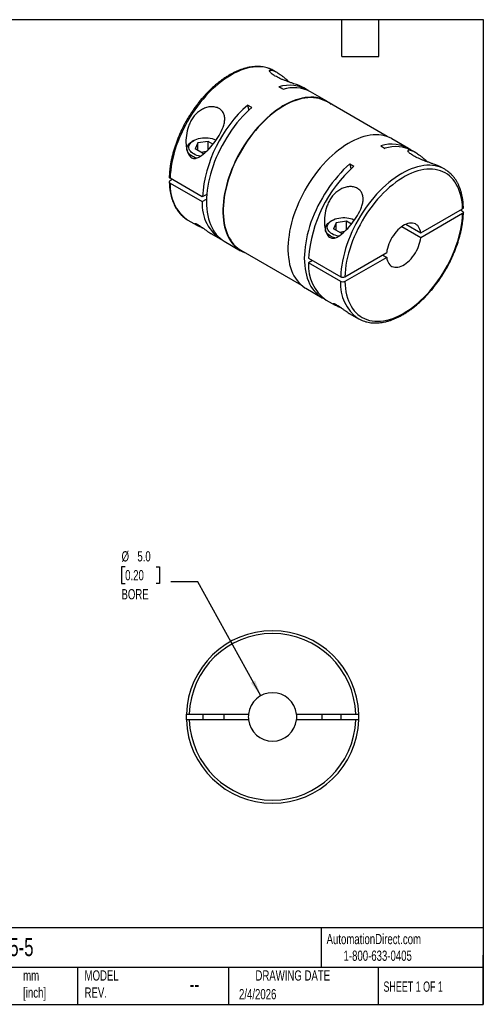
# Model space of a CAD drawing. Header units: millimetres. Extents: x 3 to 137, y 3 to 105.
# Tile 2 of 2: x 89 to 137, y 3 to 105. Entities that reach past the tile are written whole.
import ezdxf

# ---------------------------------------------------------------- set-up
doc = ezdxf.new("R2010")
doc.units = ezdxf.units.MM
doc.header["$LTSCALE"] = 0.5
doc.linetypes.add('SLD-Solid', pattern=[0])
doc.layers.add('DIMENSIONS', color=140, linetype='SLD-Solid', lineweight=25)
doc.layers.add('TEXT', color=140, linetype='SLD-Solid', lineweight=25)
doc.styles.add('SLDTEXTSTYLE0', font='TXT', dxfattribs={"width": 0.7})
doc.styles.add('SLDTEXTSTYLE1', font='TXT', dxfattribs={"width": 0.65})
doc.dimstyles.new('SLDDIMSTYLE2', dxfattribs={"dimtxt": 1.079004, "dimasz": 1.651, "dimexe": 0, "dimexo": 0.0625, "dimgap": 0.269751, "dimtad": 0, "dimtih": 1, "dimtoh": 1, "dimdec": 1, "dimrnd": 1e-09, "dimzin": 4, "dimdsep": 46, "dimtxsty": 'SLDTEXTSTYLE0', "dimsah": 1, "dimcen": 0, "dimadec": 0, "dimazin": 1, "dimtfac": 1, "dimtdec": 1, "dimtofl": 0, "dimtmove": 0, "dimatfit": 3, "dimfxl": 0, "dimfrac": 2, "dimtolj": 1, "dimtzin": 12, "dimarcsym": 0})

# ---------------------------------------------------------------- blocks, each defined once
blk = doc.blocks.new('_D_4')
at = {"layer": 'DIMENSIONS'}
for p, q in [((99.56, 48.33), (99.19, 48.33)), ((99.19, 48.33), (99.19, 46.61)), ((102.76, 48.33), (103.12, 48.33)), ((103.12, 48.33), (103.12, 46.61)), ((107.06, 46.76), (104.28, 46.76)), ((113.56, 35.02), (107.06, 46.76)), ((99.19, 46.61), (99.56, 46.61)), ((103.12, 46.61), (102.76, 46.61))]:
    blk.add_line(p, q, dxfattribs=at)
blk.add_solid([(113.56, 35.02), (112.98, 36.58), (112.53, 36.34)], dxfattribs=at)
at = {"layer": 'DIMENSIONS', "char_height": 1.058, "attachment_point": 1, "style": 'SLDTEXTSTYLE0'}
for s, insert in [('%%c', (99.19, 49.93)), ('5.0', (100.82, 49.93)), ('0.20', (99.56, 47.98)), ('BORE', (99.18, 46.02))]:
    blk.add_mtext(s, dxfattribs=dict(at, insert=insert))

msp = doc.modelspace()

# ---------------------------------------------------------------- linework, layer by layer
for p, q in [((115.19, 99.36), (114.94, 99.5)), ((115.84, 97.59), (115.42, 97.83)), ((118.26, 97.58), (118.01, 97.73)), ((120.38, 96.36), (118.69, 97.34)), ((112.63, 95.73), (112.2, 95.97)), ((112.2, 95.97), (112.33, 95.45)), ((126.6, 92.71), (120.36, 96.32)), ((128.8, 91.5), (127.1, 92.48)), ((105.94, 91.45), (105.94, 91.36)), ((106.63, 92.31), (106.49, 92.22)), ((107.06, 92.06), (106.78, 91.45)), ((107.55, 91), (106.78, 91.45)), ((108.12, 92.22), (107.06, 92.06)), ((107.06, 91.28), (107.06, 92.06)), ((108.62, 91.93), (108.12, 92.22)), ((108.12, 91.36), (108.12, 92.22)), ((125.96, 91.75), (126.38, 91.5)), ((107.91, 91.16), (107.42, 91.08)), ((107.55, 91), (107.78, 91.04)), ((129.48, 91.11), (129.22, 91.26)), ((122.74, 89.89), (123.16, 89.65)), ((122.74, 89.89), (122.86, 89.37)), ((132.55, 89.34), (132.29, 89.49)), ((107.52, 86.49), (104.2, 88.41)), ((132.58, 89.32), (132.55, 89.34)), ((104.41, 88.29), (104.2, 88.16)), ((104.2, 87.92), (107.52, 86)), ((107.98, 86.75), (107.52, 86.49)), ((107.52, 86), (107.95, 86.25)), ((130.06, 82.77), (134.39, 85.26)), ((134.39, 84.77), (130.06, 82.28)), ((134.17, 85.14), (134.39, 85.02)), ((106.01, 84.11), (106.04, 84.09)), ((106.04, 84.09), (106.94, 83.57)), ((120.92, 84.06), (120.78, 83.98)), ((121.35, 83.81), (121.06, 83.2)), ((122.4, 83.98), (121.35, 83.81)), ((121.35, 83.04), (121.35, 83.81)), ((122.91, 83.69), (122.4, 83.98)), ((122.4, 83.12), (122.4, 83.98)), ((130.06, 82.28), (128.1, 83.41)), ((128.52, 83.66), (130.06, 82.77)), ((108.46, 82.69), (109.36, 82.17)), ((120.22, 83.2), (120.22, 83.12)), ((121.84, 82.75), (121.06, 83.2)), ((122.19, 82.91), (121.7, 82.83)), ((121.84, 82.75), (122.07, 82.79)), ((109.79, 81.92), (111.48, 80.94)), ((111.51, 80.99), (117.76, 77.38)), ((122.23, 78.24), (126.55, 80.74)), ((126.13, 80.5), (126.55, 80.25)), ((118.48, 80.16), (121.81, 78.24)), ((118.91, 79.92), (118.48, 79.67)), ((121.81, 77.75), (118.48, 79.67)), ((126.55, 80.25), (122.23, 77.75)), ((118.2, 77.07), (119.9, 76.09)), ((120.32, 75.84), (121.22, 75.32)), ((122.75, 74.44), (123.65, 73.92)), ((123.61, 73.94), (123.65, 73.92)), ((106.17, 33.13), (112.28, 33.13)), ((112.28, 32.53), (106.17, 32.53)), ((107.57, 33.13), (107.57, 32.53)), ((109.77, 32.53), (109.77, 33.13)), ((117.25, 33.13), (123.36, 33.13)), ((123.36, 32.53), (117.25, 32.53)), ((119.87, 33.13), (119.87, 32.53)), ((121.87, 32.53), (121.87, 33.13))]:
    msp.add_line(p, q)
at = {"flags": 128}
for points in [[(114.94, 99.5), (114.74, 99.61), (114.49, 99.71), (114.23, 99.8), (113.95, 99.86), (113.67, 99.9), (113.38, 99.92), (113.08, 99.91), (112.77, 99.88), (112.46, 99.83), (112.14, 99.76), (111.81, 99.66), (111.49, 99.55), (111.15, 99.41), (110.82, 99.24), (110.49, 99.06), (110.16, 98.86), (109.82, 98.64), (109.49, 98.4), (109.16, 98.13), (108.84, 97.86), (108.52, 97.56), (108.21, 97.25), (107.9, 96.92), (107.6, 96.58), (107.31, 96.23), (107.02, 95.86), (106.75, 95.48), (106.49, 95.09), (106.24, 94.7), (106, 94.29), (105.77, 93.88), (105.56, 93.46), (105.36, 93.03), (105.17, 92.61), (105, 92.18), (104.84, 91.75), (104.7, 91.32), (104.58, 90.89), (104.47, 90.46), (104.38, 90.04), (104.31, 89.62), (104.26, 89.21), (104.22, 88.8), (104.2, 88.41)], [(120.83, 96.04), (120.8, 96.07), (120.58, 96.23), (120.35, 96.38), (120.11, 96.5), (119.86, 96.6), (119.59, 96.68), (119.32, 96.73), (119.03, 96.77), (118.74, 96.78), (118.44, 96.76), (118.13, 96.73), (117.82, 96.67), (117.5, 96.59), (117.17, 96.49), (116.84, 96.37), (116.51, 96.22), (116.18, 96.06), (115.85, 95.87), (115.52, 95.66), (115.19, 95.44), (114.86, 95.19), (114.53, 94.93), (114.21, 94.65), (113.89, 94.35), (113.58, 94.04), (113.28, 93.71), (112.98, 93.36), (112.69, 93.01), (112.41, 92.64), (112.14, 92.26), (111.88, 91.87), (111.63, 91.47), (111.4, 91.07), (111.17, 90.66), (110.96, 90.24), (110.77, 89.81), (110.58, 89.39), (110.42, 88.96), (110.26, 88.53), (110.13, 88.1), (110.01, 87.68), (109.9, 87.25), (109.82, 86.83), (109.75, 86.42), (109.7, 86.01), (109.66, 85.61), (109.64, 85.21), (109.64, 84.83), (109.66, 84.46), (109.7, 84.09), (109.75, 83.75), (109.82, 83.41), (109.9, 83.09), (110.01, 82.79), (110.13, 82.5), (110.26, 82.23), (110.42, 81.97), (110.58, 81.74), (110.77, 81.52), (110.96, 81.33), (111.17, 81.15), (111.4, 81), (111.63, 80.86), (111.88, 80.75), (111.98, 80.72)], [(120.36, 96.32), (120.33, 96.33), (120.09, 96.45), (119.84, 96.55), (119.57, 96.63), (119.3, 96.69), (119.01, 96.72), (118.72, 96.73), (118.42, 96.72), (118.12, 96.68), (117.8, 96.63), (117.49, 96.55), (117.16, 96.45), (116.84, 96.32), (116.51, 96.18), (116.18, 96.02), (115.85, 95.83), (115.52, 95.62), (115.19, 95.4), (114.87, 95.16), (114.54, 94.89), (114.22, 94.61), (113.91, 94.32), (113.6, 94.01), (113.29, 93.68), (113, 93.34), (112.71, 92.98), (112.43, 92.62), (112.16, 92.24), (111.9, 91.85), (111.66, 91.46), (111.42, 91.05), (111.2, 90.64), (110.99, 90.23), (110.79, 89.81), (110.61, 89.38), (110.45, 88.96), (110.3, 88.53), (110.16, 88.11), (110.04, 87.68), (109.94, 87.26), (109.85, 86.84), (109.78, 86.43), (109.73, 86.02), (109.7, 85.62), (109.68, 85.23), (109.68, 84.85), (109.7, 84.48), (109.73, 84.12), (109.78, 83.77), (109.85, 83.44), (109.94, 83.12), (110.04, 82.82), (110.16, 82.53), (110.3, 82.26), (110.45, 82.01), (110.61, 81.78), (110.79, 81.56), (110.99, 81.37), (111.2, 81.19), (111.42, 81.04), (111.51, 80.99)], [(112.63, 95.73), (112.31, 95.44), (112, 95.13), (111.69, 94.81), (111.4, 94.48), (111.1, 94.13), (110.82, 93.77), (110.55, 93.39), (110.29, 93.01), (110.04, 92.62), (109.8, 92.22), (109.57, 91.81), (109.35, 91.4), (109.15, 90.98), (108.96, 90.55), (108.79, 90.13), (108.63, 89.7), (108.49, 89.28), (108.36, 88.85), (108.25, 88.43), (108.16, 88.01), (108.08, 87.59), (108.02, 87.18), (107.98, 86.78), (107.95, 86.38), (107.94, 86), (107.95, 85.62), (107.98, 85.26), (108.02, 84.9), (108.08, 84.56), (108.16, 84.24), (108.25, 83.93), (108.36, 83.63), (108.49, 83.35), (108.63, 83.09), (108.79, 82.85), (108.96, 82.62), (109.15, 82.41), (109.35, 82.23), (109.57, 82.06), (109.79, 81.92)], [(107.31, 90.68), (107.14, 90.72), (106.96, 90.77), (106.79, 90.84), (106.64, 90.92), (106.5, 91.01), (106.38, 91.1), (106.29, 91.21), (106.21, 91.32), (106.17, 91.43), (106.14, 91.55), (106.14, 91.67), (106.17, 91.79), (106.21, 91.9), (106.29, 92.01), (106.38, 92.12), (106.5, 92.22), (106.64, 92.31), (106.79, 92.38), (106.96, 92.45), (107.14, 92.51), (107.33, 92.55), (107.53, 92.58), (107.73, 92.59), (107.94, 92.59), (108.14, 92.58), (108.34, 92.55), (108.53, 92.51), (108.72, 92.45), (108.89, 92.38), (108.95, 92.35)], [(127.1, 92.48), (127.07, 92.5), (126.83, 92.62), (126.57, 92.72), (126.31, 92.8), (126.03, 92.85), (125.75, 92.89), (125.46, 92.9), (125.16, 92.89), (124.85, 92.85), (124.53, 92.79), (124.21, 92.72), (123.89, 92.61), (123.56, 92.49), (123.23, 92.35), (122.9, 92.18), (122.57, 91.99), (122.24, 91.79), (121.91, 91.56), (121.58, 91.31), (121.25, 91.05), (120.93, 90.77), (120.61, 90.47), (120.3, 90.16), (120, 89.83), (119.7, 89.49), (119.41, 89.13), (119.13, 88.76), (118.86, 88.38), (118.6, 87.99), (118.35, 87.6), (118.11, 87.19), (117.89, 86.78), (117.68, 86.36), (117.48, 85.94), (117.3, 85.51), (117.13, 85.08), (116.98, 84.65), (116.84, 84.23), (116.72, 83.8), (116.62, 83.37), (116.53, 82.95), (116.47, 82.54), (116.41, 82.13), (116.38, 81.73), (116.36, 81.33), (116.36, 80.95), (116.38, 80.58), (116.41, 80.22), (116.47, 79.87), (116.53, 79.53), (116.62, 79.21), (116.72, 78.91), (116.84, 78.62), (116.98, 78.35), (117.13, 78.09), (117.3, 77.86), (117.48, 77.64), (117.68, 77.45), (117.89, 77.27), (118.11, 77.12), (118.2, 77.07)], [(106.91, 90.49), (106.79, 90.53), (106.61, 90.61), (106.46, 90.7), (106.32, 90.79), (106.2, 90.9), (106.1, 91.01), (106.02, 91.12), (105.97, 91.25), (105.94, 91.37), (105.94, 91.5), (105.96, 91.62), (106.01, 91.74), (106.08, 91.86), (106.17, 91.97), (106.28, 92.08), (106.42, 92.18), (106.49, 92.22)], [(122.74, 89.89), (122.42, 89.6), (122.11, 89.3), (121.81, 88.97), (121.51, 88.64), (121.22, 88.29), (120.93, 87.93), (120.66, 87.56), (120.4, 87.17), (120.15, 86.78), (119.91, 86.38), (119.68, 85.97), (119.46, 85.56), (119.26, 85.14), (119.08, 84.72), (118.9, 84.29), (118.74, 83.87), (118.6, 83.44), (118.48, 83.01), (118.36, 82.59), (118.27, 82.17), (118.19, 81.76), (118.13, 81.35), (118.09, 80.94), (118.06, 80.55), (118.05, 80.16), (118.06, 79.78), (118.09, 79.42), (118.13, 79.07), (118.19, 78.73), (118.27, 78.4), (118.36, 78.09), (118.48, 77.79), (118.6, 77.51), (118.74, 77.25), (118.9, 77.01), (119.08, 76.78), (119.26, 76.58), (119.46, 76.39), (119.68, 76.23), (119.91, 76.08), (120.12, 75.97)], [(132.55, 89.34), (132.35, 89.44), (132.1, 89.55), (131.83, 89.63), (131.56, 89.7), (131.28, 89.74), (130.99, 89.75), (130.69, 89.75), (130.38, 89.72), (130.06, 89.67), (129.74, 89.6), (129.42, 89.5), (129.09, 89.38), (128.76, 89.24), (128.43, 89.08), (128.1, 88.9), (127.76, 88.7), (127.43, 88.47), (127.1, 88.23), (126.77, 87.97), (126.45, 87.69), (126.13, 87.4), (125.81, 87.09), (125.51, 86.76), (125.21, 86.42), (124.91, 86.06), (124.63, 85.7), (124.36, 85.32), (124.09, 84.93), (123.84, 84.53), (123.6, 84.13), (123.38, 83.71), (123.16, 83.29), (122.96, 82.87), (122.78, 82.44), (122.61, 82.01), (122.45, 81.58), (122.31, 81.15), (122.19, 80.72), (122.08, 80.3), (121.99, 79.87), (121.92, 79.46), (121.86, 79.05), (121.83, 78.64), (121.81, 78.24)], [(134.39, 85.26), (134.37, 85.63), (134.33, 85.98), (134.27, 86.32), (134.2, 86.65), (134.11, 86.96), (134, 87.26), (133.88, 87.54), (133.74, 87.8), (133.59, 88.04), (133.42, 88.27), (133.23, 88.47), (133.03, 88.66), (132.82, 88.82), (132.59, 88.97), (132.35, 89.09), (132.1, 89.19), (131.84, 89.26), (131.57, 89.32), (131.29, 89.35), (131, 89.36), (130.7, 89.35), (130.39, 89.31), (130.08, 89.25), (129.77, 89.17), (129.45, 89.06), (129.12, 88.94), (128.8, 88.79), (128.47, 88.62), (128.14, 88.43), (127.82, 88.22), (127.49, 88), (127.17, 87.75), (126.85, 87.48), (126.53, 87.2), (126.22, 86.9), (125.92, 86.58), (125.62, 86.25), (125.33, 85.91), (125.05, 85.55), (124.78, 85.19), (124.51, 84.81), (124.26, 84.42), (124.03, 84.02), (123.8, 83.62), (123.59, 83.21), (123.39, 82.79), (123.2, 82.37), (123.03, 81.95), (122.88, 81.53), (122.74, 81.1), (122.61, 80.68), (122.51, 80.26), (122.42, 79.85), (122.34, 79.44), (122.29, 79.03), (122.25, 78.63), (122.23, 78.24)], [(121.6, 82.43), (121.42, 82.47), (121.24, 82.53), (121.07, 82.59), (120.92, 82.67), (120.78, 82.76), (120.67, 82.86), (120.57, 82.96), (120.5, 83.07), (120.45, 83.19), (120.42, 83.31), (120.42, 83.43), (120.45, 83.54), (120.5, 83.66), (120.57, 83.77), (120.67, 83.87), (120.78, 83.97), (120.92, 84.06), (121.07, 84.14), (121.24, 84.21), (121.42, 84.26), (121.62, 84.3), (121.81, 84.33), (122.02, 84.35), (122.22, 84.35), (122.43, 84.33), (122.63, 84.3), (122.82, 84.26), (123, 84.21), (123.17, 84.14), (123.23, 84.11)], [(122.23, 77.75), (122.25, 77.39), (122.29, 77.03), (122.34, 76.69), (122.42, 76.37), (122.51, 76.05), (122.61, 75.76), (122.74, 75.48), (122.88, 75.22), (123.03, 74.97), (123.2, 74.75), (123.39, 74.54), (123.59, 74.36), (123.8, 74.19), (124.03, 74.05), (124.26, 73.93), (124.51, 73.83), (124.78, 73.75), (125.05, 73.7), (125.33, 73.67), (125.62, 73.66), (125.92, 73.67), (126.22, 73.71), (126.53, 73.77), (126.85, 73.85), (127.17, 73.95), (127.49, 74.08), (127.82, 74.23), (128.14, 74.39), (128.47, 74.58), (128.8, 74.79), (129.12, 75.02), (129.45, 75.27), (129.77, 75.53), (130.08, 75.82), (130.39, 76.12), (130.7, 76.43), (131, 76.76), (131.29, 77.11), (131.57, 77.46), (131.84, 77.83), (132.1, 78.21), (132.35, 78.6), (132.59, 79), (132.82, 79.4), (133.03, 79.81), (133.23, 80.23), (133.42, 80.64), (133.59, 81.07), (133.74, 81.49), (133.88, 81.91), (134, 82.33), (134.11, 82.75), (134.2, 83.17), (134.27, 83.58), (134.33, 83.98), (134.37, 84.38), (134.39, 84.77)], [(121.19, 82.25), (121.07, 82.29), (120.9, 82.36), (120.74, 82.45), (120.6, 82.55), (120.48, 82.65), (120.38, 82.76), (120.31, 82.88), (120.25, 83), (120.23, 83.12), (120.22, 83.25), (120.24, 83.37), (120.29, 83.5), (120.36, 83.62), (120.45, 83.73), (120.57, 83.83), (120.7, 83.93), (120.78, 83.98)], [(130.06, 82.77), (130.03, 82.95), (129.99, 83.12), (129.92, 83.27), (129.84, 83.41), (129.75, 83.53), (129.64, 83.62), (129.51, 83.7), (129.38, 83.75), (129.23, 83.78), (129.08, 83.79), (128.91, 83.78), (128.75, 83.74), (128.57, 83.68), (128.4, 83.6), (128.22, 83.5), (128.04, 83.37), (127.87, 83.23), (127.7, 83.08), (127.54, 82.9), (127.38, 82.71), (127.24, 82.52), (127.1, 82.31), (126.98, 82.09), (126.87, 81.86), (126.77, 81.64), (126.69, 81.41), (126.63, 81.18), (126.58, 80.96), (126.55, 80.74)], [(126.55, 80.25), (126.58, 80.07), (126.63, 79.9), (126.69, 79.74), (126.77, 79.61), (126.87, 79.49), (126.98, 79.39), (127.1, 79.32), (127.24, 79.27), (127.38, 79.23), (127.54, 79.23), (127.7, 79.24), (127.87, 79.28), (128.04, 79.34), (128.22, 79.42), (128.4, 79.52), (128.57, 79.64), (128.75, 79.78), (128.91, 79.94), (129.08, 80.11), (129.23, 80.3), (129.38, 80.5), (129.51, 80.71), (129.64, 80.93), (129.75, 81.15), (129.84, 81.38), (129.92, 81.61), (129.99, 81.83), (130.03, 82.06), (130.06, 82.28)], [(105.87, 33.13), (105.87, 32.83), (105.87, 32.53)], [(123.66, 32.53), (123.67, 32.83), (123.66, 33.13)]]:
    msp.add_lwpolyline(points, dxfattribs=at)
for centre, radius, start, end in [((116.54, 94.39), 3.62, 57.8432, 108.0328), ((116.97, 94.08), 3.68, 62.2667, 107.8195), ((121.55, 85.46), 14.06, 131.64, 175.8135), ((127.08, 88.3), 3.63, 57.8778, 107.9982), ((127.51, 88), 3.68, 62.2336, 107.8525), ((132.51, 79.14), 14.06, 131.64, 175.8135), ((108.48, 87.61), 4.29, 175.8865, 234.8164), ((111.7, 85.67), 4.19, 175.4491, 239.6255), ((122.74, 79.36), 4.27, 175.8002, 235.4992), ((126.08, 77.45), 4.29, 175.8865, 234.8164), ((114.77, 32.83), 8.9, 1.9317, 178.0683), ((114.77, 32.83), 8.6, 1.9991, 178.0009), ((114.77, 32.83), 2.5, 6.8921, 173.1079), ((114.77, 32.83), 8.9, 181.9317, 358.0683), ((114.77, 32.83), 8.6, 181.9991, 358.0009), ((114.77, 32.83), 2.5, 173.1079, 186.8921), ((114.77, 32.83), 2.5, 186.8921, 353.1079), ((114.77, 32.83), 2.5, 353.1079, 6.8921)]:
    msp.add_arc(centre, radius, start, end)
for points, knots in [([(114.97, 99.48), (114.96, 99.49), (114.87, 99.54), (114.7, 99.63), (114.46, 99.73), (114.2, 99.82), (113.94, 99.88), (113.67, 99.92), (113.39, 99.95), (113.1, 99.95), (112.8, 99.93), (112.5, 99.89), (112.2, 99.83), (111.89, 99.75), (111.58, 99.65), (111.26, 99.53), (110.94, 99.4), (110.62, 99.24), (110.31, 99.06), (109.99, 98.87), (109.67, 98.65), (109.36, 98.42), (109.05, 98.18), (108.74, 97.92), (108.44, 97.64), (108.14, 97.35), (107.85, 97.04), (107.56, 96.73), (107.28, 96.4), (107.01, 96.06), (106.75, 95.7), (106.5, 95.34), (106.26, 94.97), (106.03, 94.6), (105.8, 94.21), (105.59, 93.82), (105.4, 93.43), (105.21, 93.03), (105.04, 92.62), (104.88, 92.22), (104.74, 91.81), (104.61, 91.41), (104.49, 91), (104.39, 90.6), (104.3, 90.2), (104.23, 89.8), (104.18, 89.41), (104.14, 89.03), (104.12, 88.73), (104.11, 88.57), (104.11, 88.53)], [0, 0, 0, 0, 0.00358, 0.024511, 0.045439, 0.066387, 0.087382, 0.108444, 0.129589, 0.150822, 0.172145, 0.193551, 0.215031, 0.236571, 0.258159, 0.279783, 0.301431, 0.323094, 0.344764, 0.366435, 0.388102, 0.409763, 0.431417, 0.453062, 0.474699, 0.496327, 0.517946, 0.539559, 0.561164, 0.582764, 0.604359, 0.62595, 0.647539, 0.669126, 0.690712, 0.712298, 0.733886, 0.755476, 0.77707, 0.798667, 0.820271, 0.84188, 0.863498, 0.885124, 0.906759, 0.928404, 0.95006, 0.971726, 0.993403, 1, 1, 1, 1]), ([(115.05, 98.96), (115.01, 98.98), (114.89, 99.05), (114.73, 99.16), (114.59, 99.29), (114.49, 99.41), (114.45, 99.5), (114.48, 99.56), (114.56, 99.59), (114.7, 99.58), (114.87, 99.52), (115.04, 99.44), (115.25, 99.33), (115.5, 99.17), (115.78, 98.96), (116.02, 98.77), (116.26, 98.56), (116.43, 98.41), (116.51, 98.33)], [0, 0, 0, 0, 0.030952, 0.085305, 0.141506, 0.203201, 0.267293, 0.328906, 0.392293, 0.467233, 0.544243, 0.5939, 0.643566, 0.74553, 0.80936, 0.873197, 0.938898, 1, 1, 1, 1]), ([(118.01, 97.73), (117.96, 97.76), (117.84, 97.82), (117.59, 97.94), (117.29, 98.06), (116.97, 98.17), (116.69, 98.27), (116.39, 98.38), (116.1, 98.48), (115.81, 98.59), (115.54, 98.71), (115.28, 98.83), (115.13, 98.92), (115.05, 98.96)], [0, 0, 0, 0, 0.075351, 0.203115, 0.33421, 0.423407, 0.514431, 0.595812, 0.679098, 0.758202, 0.839443, 0.918545, 1, 1, 1, 1]), ([(109.25, 92.82), (109.08, 92.54), (108.9, 92.28), (108.51, 91.78), (108.3, 91.54), (107.88, 91.11), (107.66, 90.92), (107.32, 90.68), (107.2, 90.61), (106.96, 90.5), (106.84, 90.46), (106.65, 90.46), (106.58, 90.47), (106.46, 90.52), (106.4, 90.55), (106.29, 90.63), (106.24, 90.69), (106.16, 90.81), (106.12, 90.87), (106.02, 91.08), (105.97, 91.23), (105.89, 91.54), (105.87, 91.7), (105.82, 92.18), (105.83, 92.51), (105.92, 93.15), (105.99, 93.47), (106.16, 93.92), (106.22, 94.08), (106.37, 94.37), (106.45, 94.51), (106.73, 94.91), (106.95, 95.15), (107.35, 95.44), (107.49, 95.52), (107.78, 95.66), (107.93, 95.72), (108.23, 95.78), (108.39, 95.8), (108.69, 95.8), (108.83, 95.77), (109.1, 95.69), (109.22, 95.64), (109.44, 95.49), (109.53, 95.4), (109.68, 95.19), (109.74, 95.07), (109.82, 94.82), (109.83, 94.69), (109.84, 94.42), (109.82, 94.27), (109.77, 93.98), (109.73, 93.83), (109.56, 93.39), (109.42, 93.1), (109.25, 92.82)], [0, 0, 0, 0, 0.0625, 0.0625, 0.125, 0.125, 0.1875, 0.1875, 0.21875, 0.21875, 0.25, 0.25, 0.265625, 0.265625, 0.28125, 0.28125, 0.296875, 0.296875, 0.3125, 0.3125, 0.34375, 0.34375, 0.375, 0.375, 0.4375, 0.4375, 0.5, 0.5, 0.53125, 0.53125, 0.5625, 0.5625, 0.625, 0.625, 0.65625, 0.65625, 0.6875, 0.6875, 0.71875, 0.71875, 0.75, 0.75, 0.78125, 0.78125, 0.8125, 0.8125, 0.84375, 0.84375, 0.875, 0.875, 0.90625, 0.90625, 0.9375, 0.9375, 1, 1, 1, 1]), ([(129.33, 90.71), (129.29, 90.74), (129.18, 90.81), (129.02, 90.92), (128.87, 91.05), (128.77, 91.16), (128.74, 91.26), (128.76, 91.32), (128.84, 91.35), (128.98, 91.33), (129.15, 91.27), (129.32, 91.2), (129.53, 91.08), (129.78, 90.92), (130.06, 90.71), (130.3, 90.52), (130.54, 90.31), (130.71, 90.16), (130.79, 90.09)], [0, 0, 0, 0, 0.0309518, 0.0853048, 0.1415059, 0.2032014, 0.2672927, 0.3289063, 0.3922931, 0.467233, 0.5442431, 0.5939, 0.6435663, 0.7455301, 0.8093602, 0.8731968, 0.9388985, 1, 1, 1, 1]), ([(132.29, 89.49), (132.25, 89.51), (132.13, 89.58), (131.88, 89.69), (131.57, 89.81), (131.26, 89.92), (130.97, 90.03), (130.67, 90.13), (130.38, 90.24), (130.1, 90.35), (129.82, 90.47), (129.56, 90.59), (129.41, 90.67), (129.33, 90.71)], [0, 0, 0, 0, 0.075351, 0.203115, 0.33421, 0.423407, 0.514431, 0.595812, 0.679098, 0.758202, 0.839443, 0.918545, 1, 1, 1, 1]), ([(104.2, 88.41), (104.18, 88.42), (104.14, 88.45), (104.11, 88.5), (104.11, 88.53), (104.12, 88.53)], [0, 0, 0, 0, 0.419004, 0.838005, 1, 1, 1, 1]), ([(134.47, 85.39), (134.47, 85.41), (134.47, 85.55), (134.45, 85.8), (134.42, 86.15), (134.36, 86.48), (134.29, 86.81), (134.21, 87.12), (134.1, 87.41), (133.99, 87.69), (133.85, 87.96), (133.71, 88.21), (133.55, 88.45), (133.37, 88.66), (133.18, 88.86), (132.98, 89.04), (132.78, 89.19), (132.64, 89.28), (132.58, 89.32)], [0, 0, 0, 0, 0.010548, 0.078075, 0.14562, 0.21315, 0.280642, 0.348064, 0.415383, 0.482556, 0.549539, 0.616292, 0.682777, 0.748973, 0.814877, 0.880507, 0.945907, 1, 1, 1, 1]), ([(104.2, 88.16), (104.14, 88.13), (104.11, 88.09), (104.11, 88), (104.14, 87.95), (104.2, 87.92)], [0, 0, 0, 0, 0.5, 0.5, 1, 1, 1, 1]), ([(104.11, 88.04), (104.11, 88.02), (104.12, 87.88), (104.13, 87.62), (104.17, 87.28), (104.22, 86.94), (104.29, 86.62), (104.38, 86.31), (104.48, 86.01), (104.6, 85.73), (104.73, 85.46), (104.88, 85.21), (105.04, 84.98), (105.21, 84.76), (105.4, 84.56), (105.6, 84.39), (105.8, 84.23), (105.94, 84.15), (106, 84.11)], [0, 0, 0, 0, 0.010548, 0.078075, 0.14562, 0.21315, 0.280642, 0.348064, 0.415383, 0.482556, 0.549539, 0.616292, 0.682777, 0.748973, 0.814877, 0.880507, 0.945907, 1, 1, 1, 1]), ([(123.54, 84.58), (123.37, 84.29), (123.18, 84.03), (122.79, 83.53), (122.58, 83.29), (122.16, 82.87), (121.94, 82.67), (121.6, 82.43), (121.48, 82.36), (121.24, 82.26), (121.12, 82.22), (120.93, 82.22), (120.87, 82.23), (120.75, 82.27), (120.69, 82.3), (120.58, 82.39), (120.53, 82.44), (120.44, 82.56), (120.4, 82.63), (120.3, 82.83), (120.25, 82.99), (120.18, 83.3), (120.15, 83.46), (120.11, 83.94), (120.12, 84.26), (120.2, 84.91), (120.28, 85.22), (120.44, 85.68), (120.5, 85.83), (120.65, 86.12), (120.73, 86.26), (121.01, 86.66), (121.24, 86.9), (121.63, 87.19), (121.77, 87.28), (122.06, 87.42), (122.21, 87.47), (122.52, 87.54), (122.67, 87.56), (122.97, 87.55), (123.11, 87.53), (123.38, 87.45), (123.51, 87.39), (123.72, 87.24), (123.82, 87.15), (123.97, 86.95), (124.02, 86.83), (124.1, 86.58), (124.12, 86.45), (124.12, 86.17), (124.11, 86.02), (124.05, 85.73), (124.01, 85.59), (123.85, 85.14), (123.7, 84.86), (123.54, 84.58)], [0, 0, 0, 0, 0.0625, 0.0625, 0.125, 0.125, 0.1875, 0.1875, 0.21875, 0.21875, 0.25, 0.25, 0.265625, 0.265625, 0.28125, 0.28125, 0.296875, 0.296875, 0.3125, 0.3125, 0.34375, 0.34375, 0.375, 0.375, 0.4375, 0.4375, 0.5, 0.5, 0.53125, 0.53125, 0.5625, 0.5625, 0.625, 0.625, 0.65625, 0.65625, 0.6875, 0.6875, 0.71875, 0.71875, 0.75, 0.75, 0.78125, 0.78125, 0.8125, 0.8125, 0.84375, 0.84375, 0.875, 0.875, 0.90625, 0.90625, 0.9375, 0.9375, 1, 1, 1, 1]), ([(134.39, 85.26), (134.41, 85.28), (134.45, 85.31), (134.48, 85.35), (134.47, 85.38), (134.47, 85.39)], [0, 0, 0, 0, 0.4211856, 0.8423755, 1, 1, 1, 1]), ([(123.61, 73.95), (123.62, 73.94), (123.71, 73.88), (123.88, 73.8), (124.13, 73.69), (124.38, 73.61), (124.65, 73.55), (124.92, 73.5), (125.2, 73.48), (125.49, 73.48), (125.78, 73.5), (126.08, 73.53), (126.39, 73.59), (126.7, 73.67), (127.01, 73.77), (127.32, 73.89), (127.64, 74.03), (127.96, 74.19), (128.28, 74.37), (128.6, 74.56), (128.91, 74.77), (129.23, 75), (129.54, 75.25), (129.85, 75.51), (130.15, 75.79), (130.45, 76.08), (130.74, 76.38), (131.02, 76.7), (131.3, 77.03), (131.57, 77.37), (131.83, 77.72), (132.09, 78.08), (132.33, 78.45), (132.56, 78.83), (132.78, 79.21), (132.99, 79.6), (133.19, 80), (133.37, 80.4), (133.54, 80.8), (133.7, 81.21), (133.85, 81.61), (133.98, 82.02), (134.09, 82.42), (134.2, 82.82), (134.28, 83.22), (134.35, 83.62), (134.41, 84.01), (134.45, 84.4), (134.47, 84.69), (134.47, 84.85), (134.47, 84.89)], [0, 0, 0, 0, 0.00358, 0.024511, 0.045439, 0.066387, 0.087382, 0.108444, 0.129589, 0.150822, 0.172145, 0.193551, 0.215031, 0.236571, 0.258159, 0.279783, 0.301431, 0.323094, 0.344764, 0.366435, 0.388102, 0.409763, 0.431417, 0.453062, 0.474699, 0.496327, 0.517946, 0.539559, 0.561164, 0.582764, 0.604359, 0.62595, 0.647539, 0.669126, 0.690712, 0.712298, 0.733886, 0.755476, 0.77707, 0.798667, 0.820271, 0.84188, 0.863498, 0.885124, 0.906759, 0.928404, 0.95006, 0.971726, 0.993403, 1, 1, 1, 1]), ([(134.39, 85.02), (134.44, 84.98), (134.47, 84.94), (134.47, 84.85), (134.44, 84.8), (134.39, 84.77)], [0, 0, 0, 0, 0.5, 0.5, 1, 1, 1, 1]), ([(107.63, 83.24), (107.58, 83.27), (107.45, 83.32), (107.27, 83.4), (107.08, 83.49), (106.93, 83.57), (106.82, 83.64), (106.75, 83.7), (106.73, 83.74), (106.75, 83.75), (106.79, 83.75), (106.85, 83.73), (106.93, 83.7), (107.05, 83.63), (107.2, 83.54), (107.34, 83.45), (107.46, 83.36), (107.6, 83.27), (107.77, 83.15), (107.97, 83.01), (108.19, 82.85), (108.36, 82.74), (108.45, 82.7), (108.46, 82.69)], [0, 0, 0, 0, 0.040438, 0.097415, 0.155982, 0.222884, 0.291492, 0.356324, 0.422805, 0.465253, 0.508676, 0.537093, 0.566228, 0.611826, 0.657376, 0.684782, 0.712946, 0.74856, 0.784925, 0.8459, 0.908556, 0.980616, 1, 1, 1, 1]), ([(121.81, 78.24), (121.86, 78.21), (121.94, 78.19), (122.1, 78.19), (122.17, 78.21), (122.23, 78.24)], [0, 0, 0, 0, 0.5, 0.5, 1, 1, 1, 1]), ([(122.23, 77.75), (122.17, 77.72), (122.1, 77.7), (121.94, 77.7), (121.86, 77.72), (121.81, 77.75)], [0, 0, 0, 0, 0.5, 0.5, 1, 1, 1, 1]), ([(121.91, 75), (121.86, 75.02), (121.73, 75.08), (121.55, 75.16), (121.37, 75.24), (121.22, 75.32), (121.1, 75.4), (121.03, 75.45), (121.01, 75.49), (121.03, 75.51), (121.07, 75.5), (121.13, 75.48), (121.21, 75.45), (121.33, 75.39), (121.49, 75.29), (121.62, 75.2), (121.75, 75.12), (121.88, 75.02), (122.05, 74.9), (122.25, 74.76), (122.48, 74.61), (122.65, 74.5), (122.73, 74.45), (122.75, 74.44)], [0, 0, 0, 0, 0.040438, 0.097415, 0.155982, 0.222884, 0.291492, 0.356324, 0.422805, 0.465253, 0.508676, 0.537093, 0.566228, 0.611826, 0.657376, 0.684782, 0.712946, 0.74856, 0.784925, 0.8459, 0.908556, 0.980616, 1, 1, 1, 1]), ([(105.87, 33.13), (105.87, 33.13), (105.9, 33.13), (106.01, 33.13), (106.09, 33.13), (106.17, 33.13)], [0, 0, 0, 0, 0.5, 0.5, 1, 1, 1, 1]), ([(106.17, 32.53), (106.09, 32.53), (106.01, 32.53), (105.9, 32.53), (105.87, 32.53), (105.87, 32.53)], [0, 0, 0, 0, 0.5, 0.5, 1, 1, 1, 1]), ([(123.36, 33.13), (123.44, 33.13), (123.52, 33.13), (123.63, 33.13), (123.66, 33.13), (123.66, 33.13)], [0, 0, 0, 0, 0.5, 0.5, 1, 1, 1, 1]), ([(123.66, 32.53), (123.66, 32.53), (123.63, 32.53), (123.52, 32.53), (123.44, 32.53), (123.36, 32.53)], [0, 0, 0, 0, 0.5, 0.5, 1, 1, 1, 1])]:
    msp.add_open_spline(points, degree=3, knots=knots)
at = {"layer": 'TEXT'}
for p, q in [((3.17, 104.78), (136.52, 104.78)), ((121.92, 100.97), (121.92, 104.78)), ((125.73, 100.97), (125.73, 104.78)), ((136.52, 104.78), (136.52, 3.17)), ((121.92, 100.97), (125.73, 100.97)), ((136.52, 11.06), (3.17, 11.06)), ((119.79, 11.06), (119.79, 6.98)), ((136.52, 3.17), (136.52, 8.26)), ((136.52, 6.98), (3.17, 6.98)), ((94.65, 6.98), (94.65, 3.17)), ((110.23, 6.98), (110.23, 3.17)), ((125.67, 6.98), (125.67, 3.17)), ((3.17, 3.17), (136.52, 3.17))]:
    msp.add_line(p, q, dxfattribs=at)

# ---------------------------------------------------------------- texts
for s, insert, char_height, attachment_point, style in [('AutomationDirect.com', (120.35, 10.44), 1.0583, 1, 'SLDTEXTSTYLE0'), ('SHR-18C-5-5', (79.6, 10), 1.8521, 1, 'SLDTEXTSTYLE0'), ('1-800-633-0405', (122.1, 8.72), 1.0583, 1, 'SLDTEXTSTYLE0'), ('mm^J[inch]', (89.03, 6.68), 1.058, 1, 'SLDTEXTSTYLE0'), ('MODEL ^JREV.', (95.37, 6.68), 1.0583, 1, 'SLDTEXTSTYLE0'), ('DRAWING DATE', (116.86, 6.68), 1.0583, 2, 'SLDTEXTSTYLE0'), ('--', (106.21, 6.04), 1.587, 1, 'SLDTEXTSTYLE0'), ('SHEET 1 OF 1', (126.22, 5.53), 1.0583, 1, 'SLDTEXTSTYLE1'), ('2/4/2026', (111.31, 4.75), 1.058, 1, 'SLDTEXTSTYLE0')]:
    msp.add_mtext(s, dxfattribs=dict(at, insert=insert, char_height=char_height, attachment_point=attachment_point, style=style))

# ---------------------------------------------------------------- dimensions: what is measured, and where the dimension line sits
at = {"layer": 'DIMENSIONS'}
dim = msp.add_diameter_dim_2p(p1=(115.98, 30.64), p2=(113.56, 35.02), text='<>\\PBORE', dimstyle='SLDDIMSTYLE2', dxfattribs=at)
dim.commit()
dim.dimension.update_dxf_attribs({"geometry": '_D_4', "text_midpoint": (101.16, 47.32), "dimtype": 163})

doc.saveas('drawing.dxf')
